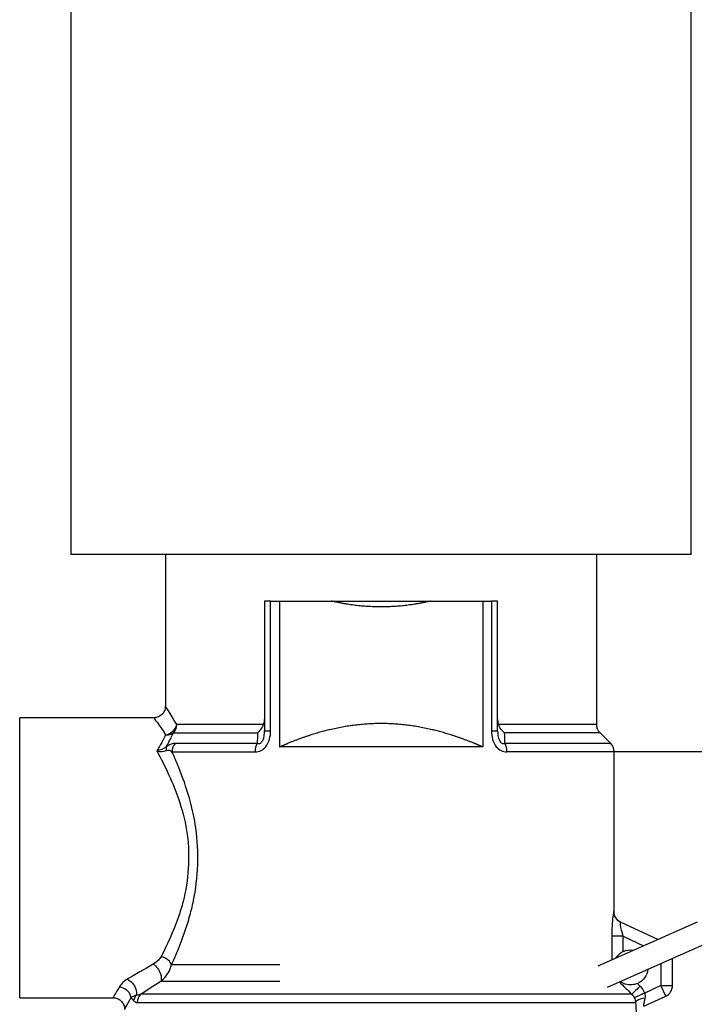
# Model space of a CAD drawing. Header units: millimetres. Extents: x 226 to 1023, y 71 to 732.
# Tile 72 of 110: x 436.46 to 439.35, y 677.57 to 681.79. Entities that reach past the tile are written whole.
import ezdxf

# ---------------------------------------------------------------- set-up
doc = ezdxf.new("R2010")
doc.units = ezdxf.units.MM
doc.layers.add('1', color=7, linetype='CONTINUOUS', true_color=0xffffff)
doc.layers.add('TOP', color=7, linetype='CONTINUOUS', true_color=0xffffff)
doc.styles.add('iso-1', font='isocp.shx')
doc.dimstyles.get("Standard").update_dxf_attribs({"dimtxt": 0.18, "dimasz": 0.18, "dimexe": 0.18, "dimexo": 0.0625, "dimgap": 0.09, "dimtad": 0, "dimtih": 1, "dimtoh": 1, "dimdec": 4, "dimzin": 0, "dimdsep": 46, "dimtxsty": 'Standard', "dimcen": 0.09, "dimadec": 0, "dimazin": 0, "dimtfac": 1, "dimtdec": 4, "dimtofl": 0, "dimtmove": 0, "dimatfit": 3, "dimfxl": 1, "dimtolj": 1, "dimtzin": 0, "dimarcsym": 0})

# ---------------------------------------------------------------- blocks, each defined once
blk = doc.blocks.new('DimnDraft3D5')
at = {"layer": 'TOP', "color": 2, "linetype": 'Continuous', "transparency": 16777216}
for p, q in [((241.659, 608.5641), (241.659, 728.5682)), ((474.1097, 704.5642), (474.1097, 728.5682)), ((241.659, 726.5682), (474.1097, 726.5682))]:
    blk.add_line(p, q, dxfattribs=at)
for points in [[(241.659, 726.5682), (245.159, 727.029), (245.1591, 726.1074), (241.659, 726.5682)], [(474.1097, 726.5682), (470.6097, 726.1074), (470.6097, 727.029), (474.1097, 726.5682)]]:
    blk.add_solid(points, dxfattribs=at)
at = {"layer": 'TOP', "color": 2, "linetype": 'Continuous', "transparency": 16777216, "insert": (354.3208, 727.1393), "char_height": 3.5, "attachment_point": 7, "line_spacing_factor": 0.963855, "style": 'iso-1'}
blk.add_mtext('\\W01.000;\\fisocp.shx,bigfont.shx;2325 ', dxfattribs=at)

msp = doc.modelspace()

# ---------------------------------------------------------------- linework, layer by layer
at = {"layer": '1', "color": 7, "linetype": 'Continuous'}
for p, q in [((436.6797, 682.8992), (436.6797, 679.4992)), ((439.3397, 679.4992), (439.3397, 682.8992)), ((439.3397, 679.4992), (436.6797, 679.4992)), ((437.0847, 679.4992), (437.0847, 678.849)), ((438.9347, 678.7699), (438.9347, 679.4992)), ((437.5097, 679.2992), (437.5097, 678.7436)), ((437.536, 679.2992), (437.5097, 679.2992)), ((437.536, 679.2992), (437.5738, 679.2992)), ((437.5738, 679.2992), (437.5738, 678.6742)), ((437.5738, 679.2992), (437.7961, 679.2992)), ((437.7961, 679.2992), (438.2233, 679.2992)), ((438.2233, 679.2992), (438.4456, 679.2992)), ((438.4456, 679.2992), (438.4456, 678.6742)), ((438.4456, 679.2992), (438.4834, 679.2992)), ((438.5097, 679.2992), (438.4834, 679.2992)), ((438.5097, 678.7436), (438.5097, 679.2992)), ((437.0349, 678.7992), (436.4597, 678.7992)), ((436.4597, 678.1992), (436.4597, 678.7992)), ((437.0348, 678.799), (437.0349, 678.799)), ((438.9951, 678.6888), (438.9494, 678.7345)), ((438.4456, 678.6742), (437.5738, 678.6742)), ((440.0464, 678.6535), (439.0088, 678.6535)), ((439.0097, 677.9676), (439.0097, 678.6534)), ((436.4597, 677.5992), (436.4597, 678.1992)), ((439.0097, 677.9676), (439.0086, 677.9681)), ((438.9407, 677.7364), (439.3671, 677.9238)), ((439.1963, 677.8487), (439.0374, 677.9228)), ((438.9809, 677.6449), (439.4074, 677.8323)), ((439.2597, 677.651), (439.2597, 677.7674)), ((436.4597, 677.5992), (436.8598, 677.5992)), ((436.8598, 677.5992), (436.8598, 677.5992)), ((439.1375, 677.5622), (439.2308, 677.6057))]:
    msp.add_line(p, q, dxfattribs=at)
at = {"layer": '1', "color": 252, "linetype": 'Continuous'}
for p, q in [((437.536, 678.7436), (437.536, 679.2992)), ((438.4834, 679.2992), (438.4834, 678.7436)), ((437.5062, 678.7699), (437.1331, 678.7699)), ((438.9347, 678.7699), (438.5133, 678.7699)), ((437.1192, 678.7345), (437.4797, 678.7345)), ((438.9494, 678.7345), (438.5398, 678.7345)), ((437.1131, 678.6534), (437.4709, 678.6534)), ((437.4788, 678.6888), (437.1262, 678.6888)), ((438.9951, 678.6888), (438.5407, 678.6888)), ((439.0097, 678.6534), (438.5485, 678.6534)), ((438.9995, 677.8623), (438.9995, 677.7623)), ((439.0489, 677.8623), (439.1353, 677.822)), ((439.0489, 677.7976), (439.0489, 677.8623)), ((437.5755, 677.7406), (437.1111, 677.7406)), ((439.2097, 677.7454), (439.2097, 677.651)), ((437.0649, 677.6699), (437.5755, 677.6699)), ((439.2097, 677.651), (439.1412, 677.6191)), ((439.2308, 677.6057), (439.2097, 677.651)), ((439.2097, 677.651), (439.2597, 677.651)), ((439.0853, 677.6138), (436.9775, 677.6138)), ((436.9636, 677.5784), (439.1014, 677.5784))]:
    msp.add_line(p, q, dxfattribs=at)
at = {"layer": '1', "color": 7, "linetype": 'Continuous', "extrusion": (0, 0, -1)}
for centre, radius, start, end in [((-438.9847, 678.7699), 0.05, 315, 0), ((-439.0797, 677.7292), 0.075, 65.7788, 99.7094), ((-439.0797, 677.7292), 0.075, 186.1965, 246.849)]:
    msp.add_arc(centre, radius, start, end, dxfattribs=at)
at = {"layer": '1', "color": 7, "linetype": 'Continuous'}
for centre, start, end in [((438.9597, 678.6534), 0, 45), ((439.2097, 677.651), 295, 0)]:
    msp.add_arc(centre, 0.05, start, end, dxfattribs=at)
at = {"layer": '1', "color": 252, "linetype": 'Continuous'}
msp.add_ellipse((437.0857, 678.7699), major_axis=(0, -0.05), ratio=0.947725, start_param=0.785398, end_param=1.570796, dxfattribs=at)
at = {"layer": '1', "color": 7, "linetype": 'Continuous'}
for points, weights in [([(438.0097, 679.2742), (437.9044, 679.2742), (437.7961, 679.2992)], [1, 1.0069204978, 1]), ([(438.2233, 679.2992), (438.115, 679.2742), (438.0097, 679.2742)], [1, 1.0069204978, 1]), ([(437.7961, 678.7492), (437.7053, 678.7282), (437.6086, 678.6888)], [1.00065909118, 1.0066407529, 1.00289726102]), ([(438.2233, 678.7492), (438.0097, 678.7985), (437.7961, 678.7492)], [1.03307141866, 1.06176784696, 1.03307141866]), ([(438.4109, 678.6888), (438.3141, 678.7282), (438.2233, 678.7492)], [1.00289726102, 1.0066407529, 1.00065909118]), ([(437.5738, 678.6742), (437.5913, 678.6818), (437.6086, 678.6888)], [1.00126275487, 1.00223307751, 1.00289726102]), ([(438.4456, 678.6742), (438.4281, 678.6818), (438.4109, 678.6888)], [1.00126275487, 1.00223307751, 1.00289726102])]:
    msp.add_rational_spline(points, weights, degree=2, dxfattribs=at)
for points, knots in [([(437.0848, 678.849), (437.0848, 678.8448), (437.0839, 678.8375), (437.0804, 678.828), (437.0766, 678.8213), (437.0725, 678.816), (437.0673, 678.8107), (437.0595, 678.8052), (437.0508, 678.8014), (437.0422, 678.7994), (437.0374, 678.799), (437.0348, 678.799)], [0, 0, 0, 0, 0.157648, 0.284893, 0.381507, 0.452079, 0.542171, 0.663478, 0.816057, 0.904143, 1, 1, 1, 1]), ([(437.5062, 678.7699), (437.5082, 678.7755), (437.5093, 678.7817), (437.5097, 678.7892), (437.5097, 678.7905), (437.5097, 678.7919)], [0, 0, 0, 0, 0.818226, 0.818226, 1, 1, 1, 1]), ([(438.5097, 678.7919), (438.5097, 678.7858), (438.5104, 678.7795), (438.5124, 678.7724), (438.5128, 678.7711), (438.5133, 678.7699)], [0, 0, 0, 0, 0.818329, 0.818329, 1, 1, 1, 1]), ([(437.4797, 678.7345), (437.4853, 678.7395), (437.4965, 678.7495), (437.503, 678.7631), (437.5062, 678.7699)], [0, 0, 0, 0, 0.500969, 1, 1, 1, 1]), ([(438.5398, 678.7345), (438.5341, 678.7395), (438.5229, 678.7495), (438.5165, 678.7631), (438.5133, 678.7699)], [0, 0, 0, 0, 0.500972, 1, 1, 1, 1]), ([(437.0888, 678.6748), (437.078, 678.6663), (437.0629, 678.6598), (437.0477, 678.6568), (437.0476, 678.6568), (437.0476, 678.6567)], [0, 0, 0, 0, 0.995218, 0.995218, 1, 1, 1, 1]), ([(437.0476, 678.6567), (437.0476, 678.6567), (437.0477, 678.6567), (437.0627, 678.6534), (437.0779, 678.6539), (437.0888, 678.6587)], [0, 0, 0, 0, 0.004782, 0.004782, 1, 1, 1, 1]), ([(439.0386, 677.9223), (439.0342, 677.9243), (439.0263, 677.9295), (439.017, 677.9404), (439.0111, 677.9535), (439.0097, 677.9627), (439.0097, 677.9676)], [0, 0, 0, 0, 0.250129, 0.500038, 0.750019, 1, 1, 1, 1]), ([(439.0489, 677.8623), (439.043, 677.8805), (439.0357, 677.9124), (439.0363, 677.9233), (439.0374, 677.9228)], [0, 0, 0, 0, 0.571429, 1, 1, 1, 1]), ([(437.0662, 677.7759), (437.0633, 677.7703), (437.0541, 677.7583), (437.041, 677.7482), (437.0325, 677.7432)], [0, 0, 0, 0, 0.428571, 1, 1, 1, 1]), ([(439.0168, 677.77), (439.0194, 677.7739), (439.0223, 677.7777), (439.0299, 677.7855), (439.0348, 677.7895), (439.0429, 677.7946), (439.0459, 677.7962), (439.0489, 677.7976)], [0, 0, 0, 0, 0.346325, 0.346325, 0.778178, 0.778178, 1, 1, 1, 1]), ([(439.1092, 677.6602), (439.1036, 677.6578), (439.0977, 677.6561), (439.0847, 677.654), (439.0774, 677.6539), (439.0612, 677.6559), (439.0525, 677.6587), (439.0413, 677.6647), (439.0383, 677.6665), (439.0354, 677.6687)], [0, 0, 0, 0, 0.216103, 0.216103, 0.489382, 0.489382, 0.863366, 0.863366, 1, 1, 1, 1]), ([(436.8598, 677.5992), (436.8634, 677.5992), (436.8705, 677.5984), (436.8806, 677.595), (436.8895, 677.5898), (436.897, 677.5831), (436.9027, 677.5753), (436.9068, 677.5668), (436.9092, 677.558), (436.9097, 677.5521), (436.9098, 677.5492)], [0, 0, 0, 0, 0.138647, 0.273501, 0.40436, 0.531077, 0.654005, 0.773248, 0.888598, 1, 1, 1, 1]), ([(436.9595, 677.61), (436.9558, 677.6086), (436.9495, 677.6062), (436.9434, 677.6034), (436.939, 677.601), (436.9371, 677.5998), (436.9361, 677.5992), (436.9361, 677.5992), (436.936, 677.5992)], [0, 0, 0, 0, 0.197678, 0.593035, 0.790714, 0.988392, 0.988392, 1, 1, 1, 1]), ([(436.936, 677.5992), (436.9361, 677.5991), (436.9361, 677.5991), (436.937, 677.5983), (436.9387, 677.5969), (436.9422, 677.5937), (436.946, 677.5902), (436.9489, 677.5869), (436.9499, 677.5856)], [0, 0, 0, 0, 0.011608, 0.011608, 0.209286, 0.406965, 0.802322, 1, 1, 1, 1])]:
    msp.add_open_spline(points, degree=3, knots=knots, dxfattribs=at)
at = {"layer": '1', "color": 252, "linetype": 'Continuous'}
for points in [[(437.1331, 678.7699), (437.1036, 678.8201), (437.0853, 678.8486), (437.0848, 678.849)], [(437.0349, 678.799), (437.0353, 678.7986), (437.0547, 678.7723), (437.0857, 678.726)], [(437.0857, 678.726), (437.097, 678.7276), (437.1196, 678.7384), (437.1313, 678.7594), (437.1331, 678.7699)], [(437.5097, 678.7436), (437.5097, 678.7436), (437.5202, 678.7436), (437.536, 678.7436)], [(438.4834, 678.7436), (438.4992, 678.7436), (438.5097, 678.7436), (438.5097, 678.7436)], [(437.0857, 678.726), (437.0763, 678.7061), (437.0637, 678.6826), (437.0476, 678.6567)], [(437.0964, 678.6888), (437.1054, 678.7054), (437.1129, 678.7208), (437.1192, 678.7345)], [(437.0888, 678.6748), (437.0873, 678.6707), (437.0873, 678.6651), (437.0888, 678.6587)], [(437.0887, 678.6748), (437.0914, 678.6796), (437.094, 678.6842), (437.0964, 678.6888)], [(437.1262, 678.6888), (437.1167, 678.6888), (437.1042, 678.6854), (437.0888, 678.6748)], [(437.0888, 678.6587), (437.0972, 678.6624), (437.1059, 678.6589), (437.1131, 678.6534)], [(437.1262, 678.6888), (437.1179, 678.6795), (437.1131, 678.6665), (437.1131, 678.6534)], [(437.4709, 678.6534), (437.4709, 678.6665), (437.4738, 678.6795), (437.4788, 678.6888)], [(438.5407, 678.6888), (438.5456, 678.6795), (438.5485, 678.6665), (438.5485, 678.6534)], [(439.0374, 677.9228), (439.0288, 677.9268), (439.0141, 677.9398), (439.0086, 677.9587), (439.0086, 677.9681)], [(439.0489, 677.8623), (439.0251, 677.8623), (439.0028, 677.8623), (438.9995, 677.8623)], [(437.0325, 677.7432), (436.9926, 677.7201), (436.9548, 677.6979), (436.921, 677.6779)], [(436.8872, 677.6453), (436.8698, 677.6152), (436.8599, 677.5993), (436.8598, 677.5992)], [(436.921, 677.6779), (436.9031, 677.6674), (436.8931, 677.6555), (436.8872, 677.6453)], [(436.9775, 677.6138), (437.0048, 677.6314), (437.0342, 677.6503), (437.0649, 677.6699)], [(439.1203, 677.6492), (439.1117, 677.6404), (439.0944, 677.623), (439.0861, 677.6146), (439.0853, 677.6138)], [(439.1203, 677.6492), (439.1166, 677.6528), (439.1129, 677.6565), (439.1092, 677.6602)], [(436.9098, 677.5492), (436.9099, 677.5493), (436.9194, 677.5666), (436.936, 677.5992)], [(436.9775, 677.6138), (436.9687, 677.6045), (436.9636, 677.5915), (436.9636, 677.5784)], [(439.0853, 677.6138), (439.0897, 677.6095), (439.0934, 677.6043), (439.0959, 677.5988)], [(439.1412, 677.6191), (439.1302, 677.6141), (439.1082, 677.6043), (439.0972, 677.5993), (439.0959, 677.5988)], [(439.0959, 677.5988), (439.0989, 677.5922), (439.1007, 677.5851), (439.1014, 677.5784)], [(439.1423, 677.597), (439.1318, 677.5958), (439.1121, 677.5908), (439.1026, 677.5826), (439.1014, 677.5784)], [(439.1375, 677.5622), (439.1366, 677.5618), (439.1363, 677.5683), (439.1398, 677.5866), (439.1423, 677.597)], [(439.1423, 677.597), (439.1443, 677.6047), (439.144, 677.6125), (439.1412, 677.6191)], [(436.9499, 677.5856), (436.9539, 677.5802), (436.9586, 677.5784), (436.9636, 677.5784)], [(439.1014, 677.5784), (439.1023, 677.5605), (439.1051, 677.5285), (439.1079, 677.5165), (439.1087, 677.5169)]]:
    msp.add_open_spline(points, degree=3, dxfattribs=at)
for points, knots in [([(437.4709, 678.6534), (437.479, 678.6534), (437.4957, 678.6567), (437.5281, 678.6833), (437.536, 678.7191), (437.536, 678.7436)], [0, 0, 0, 0, 0.214286, 0.428571, 1, 1, 1, 1]), ([(437.4788, 678.6888), (437.4833, 678.6882), (437.4921, 678.687), (437.5092, 678.7098), (437.5095, 678.7294), (437.5097, 678.7436)], [0, 0, 0, 0, 0.225796, 0.439935, 1, 1, 1, 1]), ([(438.4834, 678.7436), (438.4834, 678.7191), (438.4912, 678.6835), (438.5237, 678.6567), (438.5404, 678.6534), (438.5485, 678.6534)], [0, 0, 0, 0, 0.571429, 0.785714, 1, 1, 1, 1]), ([(438.5097, 678.7436), (438.5099, 678.7295), (438.5102, 678.7099), (438.5273, 678.687), (438.5361, 678.6882), (438.5407, 678.6888)], [0, 0, 0, 0, 0.559138, 0.773751, 1, 1, 1, 1]), ([(437.0857, 678.726), (437.0914, 678.7259), (437.1039, 678.7256), (437.1138, 678.7314), (437.1192, 678.7345)], [0, 0, 0, 0, 0.464837, 1, 1, 1, 1]), ([(437.0476, 678.6567), (437.0643, 678.6268), (437.1165, 678.5263), (437.1981, 678.3047), (437.1821, 678.0762), (437.1274, 677.9017), (437.092, 677.825), (437.0662, 677.7759)], [0, 0, 0, 0, 0.142857, 0.428571, 0.714286, 0.785714, 1, 1, 1, 1]), ([(437.1111, 677.7406), (437.1357, 677.7938), (437.1694, 677.8769), (437.2215, 678.066), (437.2367, 678.3135), (437.1654, 678.5341), (437.1227, 678.6323), (437.113, 678.6535)], [0, 0, 0, 0, 0.22747, 0.303293, 0.606586, 0.909879, 1, 1, 1, 1]), ([(439.0086, 677.9681), (439.0075, 677.9687), (439.0029, 677.9485), (438.9995, 677.8931), (438.9995, 677.8623)], [0, 0, 0, 0, 0.428571, 1, 1, 1, 1]), ([(437.1111, 677.7406), (437.1085, 677.7472), (437.1004, 677.7583), (437.0831, 677.7702), (437.0718, 677.7745), (437.0662, 677.7759)], [0, 0, 0, 0, 0.428571, 0.714286, 1, 1, 1, 1]), ([(437.0325, 677.7432), (437.0389, 677.7389), (437.0516, 677.7264), (437.0674, 677.697), (437.0684, 677.6774), (437.0649, 677.6699)], [0, 0, 0, 0, 0.285714, 0.571429, 1, 1, 1, 1]), ([(437.0649, 677.6699), (437.0783, 677.6806), (437.0973, 677.7025), (437.1083, 677.7286), (437.1111, 677.7406)], [0, 0, 0, 0, 0.571429, 1, 1, 1, 1]), ([(436.8872, 677.6453), (436.8976, 677.6445), (436.9149, 677.6377), (436.9313, 677.6188), (436.9354, 677.6057), (436.936, 677.5992)], [0, 0, 0, 0, 0.428571, 0.714286, 1, 1, 1, 1]), ([(436.921, 677.6779), (436.9289, 677.6749), (436.9448, 677.6634), (436.9602, 677.6361), (436.9611, 677.6178), (436.9595, 677.6101)], [0, 0, 0, 0, 0.335983, 0.671965, 1, 1, 1, 1])]:
    msp.add_open_spline(points, degree=3, knots=knots, dxfattribs=at)
at = {"layer": '1', "color": 7, "linetype": 'Continuous'}
for points in [[(437.4797, 678.7345), (437.4793, 678.7194), (437.479, 678.7041), (437.4788, 678.6888)], [(438.5407, 678.6888), (438.5404, 678.7041), (438.5401, 678.7194), (438.5398, 678.7345)], [(439.0315, 677.6671), (439.0494, 677.6494), (439.0674, 677.6316), (439.0853, 677.6138)], [(439.1412, 677.6191), (439.1362, 677.6302), (439.129, 677.6406), (439.1203, 677.6492)], [(436.9499, 677.5856), (436.9508, 677.5942), (436.9541, 677.6027), (436.9595, 677.61)], [(436.9775, 677.6138), (436.971, 677.6111), (436.9647, 677.6094), (436.9595, 677.61)]]:
    msp.add_open_spline(points, degree=3, dxfattribs=at)

# ---------------------------------------------------------------- dimensions: what is measured, and where the dimension line sits
at = {"layer": 'TOP', "color": 2, "linetype": 'Continuous', "lineweight": -3}
dim = msp.add_linear_dim(base=(474.1097, 726.5682), p1=(241.659, 608.5641), p2=(474.1097, 704.5642), text='\\C2;2325', dimstyle='Standard', override={"dimtxt": 3.5, "dimasz": 3.5, "dimexe": 2, "dimexo": 0, "dimgap": 1.75, "dimtad": 1, "dimtih": 0, "dimdec": 0, "dimzin": 8, "dimtxsty": 'iso-1', "dimsah": 1, "dimclrd": 2, "dimclre": 2, "dimclrt": 2, "dimtm": -0.003937, "dimtdec": 2, "dimtofl": 1, "dimtmove": 0}, dxfattribs=at)
dim.commit()
dim.dimension.update_dxf_attribs({"geometry": 'DimnDraft3D5', "text_midpoint": (357.8844, 726.5682), "dimtype": 160})

doc.saveas('drawing.dxf')
